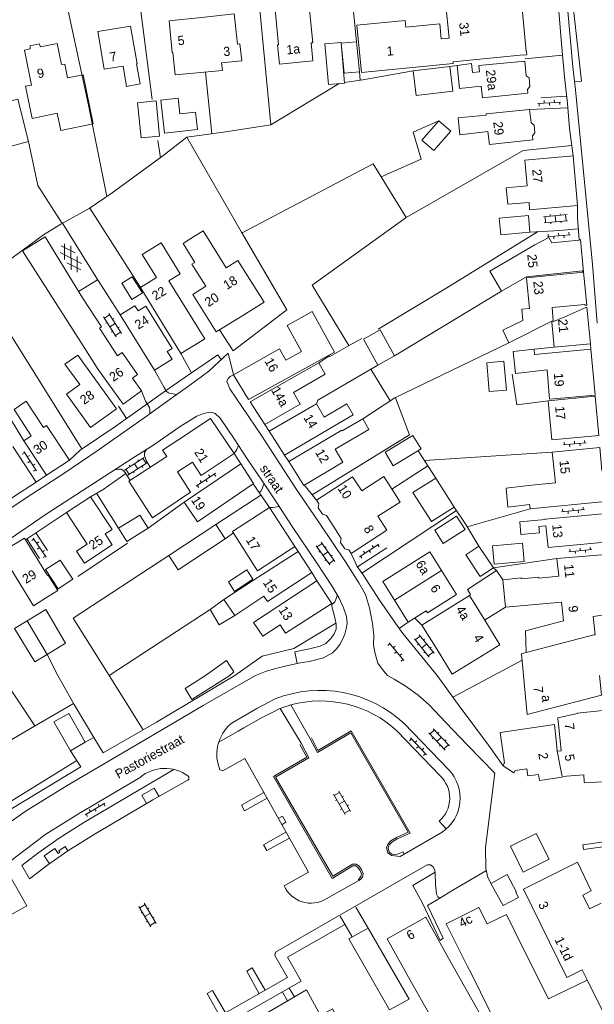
# Model space of a CAD drawing. Header units: metres. Extents: x 195864 to 198202, y 543264 to 544906.
# Tile 8 of 79: x 196247 to 196359, y 543436 to 543628. Entities that reach past the tile are written whole.
import ezdxf

# ---------------------------------------------------------------- set-up
doc = ezdxf.new("R2010")
doc.units = ezdxf.units.M
doc.header["$MEASUREMENT"] = 0
for name, color, linetype, lineweight in [('Level 11', 7, 'Continuous', 0), ('Level 12', 7, 'Continuous', 0), ('Level 28', 7, 'Continuous', 0), ('Level 29', 7, 'Continuous', 0), ('Level 32', 7, 'Continuous', 0), ('Level 34', 7, 'Continuous', 0), ('Level 41', 7, 'Continuous', 0)]:
    doc.layers.add(name, color=color, linetype=linetype, lineweight=lineweight)
doc.styles.add('Style-CHAR_FAST_FONT', font='CHAR_FAST_FONT.shx')

# ---------------------------------------------------------------- blocks, each defined once
blk = doc.blocks.new('OVTP6')
at = {"layer": 'Level 41', "color": 7, "linetype": 'Continuous', "lineweight": 0}
for p, q in [((0, 0), (4.5, 0)), ((0.25, 0), (0.25, 0.5)), ((1.25, 0), (1.25, -0.5)), ((2.25, 0), (2.25, 0.5)), ((4.25, 0), (4.25, 0.5)), ((3.25, 0), (3.25, -0.5))]:
    blk.add_line(p, q, dxfattribs=at)
blk = doc.blocks.new('OV2')
at = {"layer": 'Level 41', "color": 7, "linetype": 'Continuous', "lineweight": 0}
for p, q in [((0.3, -2.31), (0.3, 2.29)), ((0.3, 1.99), (1.5, 1.99)), ((1.5, -2.31), (1.5, 2.29)), ((0, 0.99), (0.3, 0.99)), ((1.8, 0.99), (1.5, 0.99)), ((0, -1.01), (0.3, -1.01)), ((0.3, -0.01), (1.5, -0.01)), ((1.8, -1.01), (1.5, -1.01)), ((0.3, -2.01), (1.5, -2.01))]:
    blk.add_line(p, q, dxfattribs=at)
blk = doc.blocks.new('GVTP6')
at = {"layer": 'Level 41', "color": 7, "linetype": 'Continuous', "lineweight": 0}
for p, q in [((0, -0.4), (2.6, 1.2)), ((0, 0.4), (2.6, -1.2)), ((1, -1.2), (5, 1.2)), ((1, 1.2), (5, -1.2)), ((3.4, 1.2), (6, -0.4)), ((3.4, -1.2), (6, 0.4))]:
    blk.add_line(p, q, dxfattribs=at)

msp = doc.modelspace()

# ---------------------------------------------------------------- linework, layer by layer
at = {"layer": 'Level 11', "color": 7, "linetype": 'Continuous', "lineweight": 13}
for p, q in [((196312.62, 543626.8), (196313.53, 543617.54)), ((196276.64, 543621.48), (196276.76, 543621.49)), ((196313.53, 543617.54), (196331.41, 543619.31)), ((196331.41, 543619.31), (196331.38, 543619.64)), ((196356.8, 543578.65), (196357.42, 543572.21)), ((196299.02, 543568.24), (196301.84, 543563.15)), ((196299.33, 543541.71), (196302.25, 543537.06)), ((196319.95, 543514.66), (196329.12, 543520.45)), ((196345.65, 543504.44), (196344.71, 543504.23)), ((196344.71, 543504.23), (196345.1, 543500)), ((196330.02, 543451.57), (196336.39, 543454.73)), ((196336.39, 543454.73), (196338.04, 543451.55)), ((196326.04, 543452.86), (196318.51, 543448.66)), ((196326.04, 543452.86), (196330.48, 543444.85)), ((196330.02, 543451.57), (196334.15, 543443.34)), ((196318.51, 543448.66), (196322.99, 543440.6)), ((196345.05, 543446.76), (196349.95, 543436.92)), ((196334.15, 543443.34), (196334.94, 543441.78)), ((196349.95, 543436.92), (196357.54, 543440.6))]:
    msp.add_line(p, q, dxfattribs=at)
at = {"layer": 'Level 11', "color": 7, "linetype": 'Continuous', "lineweight": 13, "flags": 128}
for points in [[(196345.75, 543621.01), (196345.69, 543621.69), (196345.59, 543621.68), (196344.63, 543632.18), (196344.73, 543632.19), (196344.66, 543632.86), (196343.97, 543632.79), (196343.98, 543632.69), (196329.91, 543631.28), (196330.6, 543624.26)], [(196290.18, 543619.81), (196289.82, 543623.13), (196289.34, 543623.07), (196288.7, 543628.98), (196282.36, 543628.29), (196276.03, 543627.61), (196276.64, 543621.48)], [(196304.02, 543623.35), (196303.32, 543630.41), (196296.69, 543629.77), (196297.36, 543622.95), (196297.14, 543622.93), (196297.51, 543619.17), (196304.01, 543619.81), (196303.69, 543623.32), (196304.02, 543623.35)], [(196330.6, 543624.26), (196329.07, 543624.11), (196328.78, 543627.08), (196322.14, 543626.43), (196322.02, 543627.73), (196312.62, 543626.8)], [(196270.38, 543615.36), (196269.69, 543619.25), (196269.8, 543619.27), (196268.5, 543626.63), (196262.11, 543625.53), (196263.35, 543618.19), (196267.08, 543618.8), (196267.72, 543614.86), (196270.38, 543615.36)], [(196247.82, 543621.94), (196248.91, 543622.16), (196248.96, 543622.78), (196250.72, 543623.14), (196250.98, 543622.58), (196254.21, 543623.23), (196255.02, 543619.1), (196255.67, 543619.22)], [(196313.14, 543617.69), (196312.53, 543623.56), (196309.58, 543623.29), (196310.16, 543617.44), (196313.14, 543617.69)], [(196247.82, 543621.94), (196249.22, 543615.12), (196248.05, 543614.88), (196249.34, 543608.62), (196254.23, 543609.62), (196254.93, 543606.23), (196261.25, 543607.53), (196259.27, 543617.12), (196256.23, 543616.5), (196255.67, 543619.22)], [(196276.76, 543621.49), (196277.17, 543617.1), (196286.4, 543617.98)], [(196286.4, 543617.98), (196286.26, 543619.44), (196290.18, 543619.81)], [(196331.38, 543619.64), (196345.07, 543621.04), (196345.08, 543620.94), (196345.75, 543621.01)], [(196346.36, 543614.82), (196346.2, 543616.5), (196345.62, 543616.93), (196345.34, 543619.78), (196336.4, 543618.92), (196336.52, 543617.67), (196335.14, 543617.54), (196334.97, 543619.29), (196332.18, 543618.94), (196332.63, 543614.45), (196336.84, 543614.92), (196337.09, 543612.62), (196345.97, 543613.52), (196345.9, 543614.23), (196346.36, 543614.82)], [(196331.35, 543613.93), (196330.75, 543618.76), (196323.62, 543617.88), (196324.21, 543613.06), (196331.35, 543613.93)], [(196243.2, 543611.54), (196246.54, 543612.39), (196248.64, 543604.08), (196245.21, 543603.22), (196243.77, 543608.96)], [(196281.56, 543606.46), (196281.19, 543609.84), (196278.11, 543609.5), (196277.77, 543612.58), (196274.38, 543612.19), (196275.1, 543605.73), (196281.56, 543606.46)], [(196347.31, 543605.77), (196347.15, 543607.32), (196346.57, 543607.76), (196346.3, 543610.35), (196337.81, 543609.48), (196337.84, 543609.26), (196332.37, 543608.71), (196332.71, 543605.42), (196338.16, 543606.04), (196338.45, 543603.5), (196346.91, 543604.46), (196346.83, 543605.22), (196347.31, 543605.77)], [(196355.64, 543591.62), (196354.76, 543601.31), (196345.38, 543600.49), (196345.81, 543595.45), (196341.74, 543595.1), (196342.07, 543591.86), (196346.18, 543592.23), (196346.3, 543590.79), (196355.64, 543591.62)], [(196346.36, 543586.41), (196346.08, 543589.68), (196340.33, 543589.18), (196340.65, 543585.92), (196346.36, 543586.41)], [(196294.56, 543572.77), (196289.89, 543569.88), (196285.19, 543566.97), (196280.66, 543574.29), (196283.18, 543575.91), (196280.45, 543580.16), (196281.02, 543580.51), (196278.73, 543584.23), (196280.26, 543585.17), (196282.68, 543586.66), (196287.14, 543579.47), (196289.41, 543580.88), (196294.56, 543572.77)], [(196259.29, 543564.25), (196247.42, 543582.79), (196251.87, 543585.55), (196259.12, 543573.61), (196262.83, 543567.94), (196262.46, 543567.69), (196265.96, 543562.33)], [(196356.8, 543578.65), (196356.22, 543584.99), (196355.92, 543584.96), (196355.92, 543584.9), (196350.59, 543584.38), (196350.01, 543585.39), (196347.3, 543583.99), (196338.53, 543578.82), (196340.84, 543574.9), (196345.66, 543577.75), (196356.57, 543578.89), (196356.59, 543578.66), (196356.8, 543578.65)], [(196283, 543565.61), (196278.33, 543562.75), (196270.43, 543575.65), (196273.54, 543577.56), (196270.76, 543582.05), (196274.49, 543584.32), (196278.18, 543578.33), (196275.97, 543576.96), (196283, 543565.61)], [(196270.81, 543574.58), (196268.84, 543577.74), (196266.79, 543576.47), (196268.75, 543573.3), (196270.81, 543574.58)], [(196357.42, 543572.21), (196357.08, 543572.18), (196357.07, 543572.3), (196350.66, 543571.76), (196350.87, 543569.21), (196342.21, 543564.88), (196341.09, 543567.35), (196344.99, 543569.18), (196344.8, 543571.39), (196346.27, 543571.53), (196345.68, 543577.52), (196356.8, 543578.65)], [(196266.5, 543570.33), (196269.33, 543572.09), (196269.97, 543571.06), (196271.51, 543572.02)], [(196266.5, 543570.33), (196273.19, 543559.54), (196276.62, 543561.67), (196275.67, 543563.16), (196276.62, 543563.77), (196271.51, 543572.02)], [(196358.13, 543564.63), (196357.45, 543571.78), (196357.24, 543571.76), (196353.15, 543569.89), (196350.62, 543568.87), (196351.06, 543563.98), (196358.13, 543564.63)], [(196299.02, 543568.24), (196303.89, 543570.95), (196308.27, 543563.05)], [(196319.97, 543562.31), (196317.15, 543567.4), (196313.9, 543565.55), (196316.68, 543560.49), (196319.97, 543562.31)], [(196259.29, 543564.25), (196262.17, 543559.64), (196267.09, 543552.87), (196270.67, 543555.5), (196268.87, 543557.97), (196269.85, 543558.68), (196266.84, 543562.95), (196265.96, 543562.33)], [(196301.84, 543563.15), (196298.75, 543561.46), (196297.54, 543563.66), (196288.54, 543558.64), (196291.5, 543553.82), (196308.27, 543563.05)], [(196359.07, 543554.67), (196358.21, 543563.64), (196347.27, 543562.59), (196347.19, 543563.6), (196343.11, 543563.17), (196343.52, 543558.9), (196349.7, 543559.61), (196350.15, 543553.85), (196359.07, 543554.67)], [(196265.74, 543551.98), (196260.7, 543548.35), (196256.03, 543554.86), (196258.59, 543556.71), (196255.71, 543560.68), (196258.22, 543562.43), (196265.74, 543551.98)], [(196306.42, 543558.71), (196305.18, 543560.96), (196291.83, 543553.32), (196294.67, 543548.95), (196301.59, 543552.9), (196300.29, 543555.14), (196306.42, 543558.71)], [(196359.78, 543546.79), (196359.07, 543554.43), (196349.89, 543553.56), (196350.61, 543545.91), (196359.78, 543546.79)], [(196256.58, 543541.97), (196252.14, 543539.04), (196247.69, 543545.77), (196249.16, 543546.74), (196245.79, 543551.84), (196248.18, 543553.46), (196251.54, 543548.32), (196252.12, 543548.7), (196256.58, 543541.97)], [(196311.93, 543550.83), (196310.68, 543552.96), (196306.27, 543550.37), (196304.74, 543552.98), (196295.53, 543547.62), (196298.52, 543542.96), (196311.93, 543550.83)], [(196277.7, 543545.9), (196284.07, 543550.09), (196288.71, 543543.29)], [(196299.33, 543541.71), (196309.71, 543547.82), (196309.78, 543547.7), (196313.75, 543550.04), (196314.96, 543547.96), (196308.41, 543544.12), (196309.89, 543541.59), (196302.25, 543537.06)], [(196245.59, 543544.63), (196250.12, 543537.71), (196245.91, 543534.94), (196241.83, 543532.24), (196237.61, 543529.46), (196237.57, 543529.51), (196233.04, 543536.32), (196234.8, 543537.49), (196229.74, 543545.11), (196232.82, 543547.14)], [(196325.14, 543544.16), (196323.54, 543546.81), (196318.12, 543543.54), (196319.72, 543540.89), (196325.14, 543544.16)], [(196277.66, 543545.95), (196277.7, 543545.9), (196274.74, 543543.93), (196275.55, 543542.69), (196268.17, 543537.88), (196272.78, 543530.75), (196280.2, 543535.74), (196277.68, 543539.7), (196280.61, 543541.56), (196282.24, 543539.01), (196288.71, 543543.29)], [(196361.01, 543533.9), (196360.58, 543538.22), (196360.66, 543538.22), (196360.48, 543539.93), (196360.4, 543539.92), (196359.95, 543544.42), (196350.66, 543543.55), (196350.72, 543542.97), (196351.31, 543537.52), (196346.06, 543537.01), (196341.7, 543536.49), (196342.04, 543532.83), (196346.26, 543533.34), (196346.37, 543532.47), (196361.01, 543533.9)], [(196292.5, 543537.42), (196290, 543541.27), (196278.98, 543533.81), (196281.57, 543529.95), (196292.38, 543537.34), (196292.5, 543537.42)], [(196321.08, 543533.76), (196319.62, 543536.03), (196319.47, 543536.26), (196317.86, 543538.77), (196313.57, 543535.99), (196311.8, 543538.71), (196304.77, 543534.17), (196305.22, 543533.47), (196305.09, 543532.69), (196305.91, 543531.42), (196306.7, 543531.19), (196308.11, 543529), (196309.59, 543526.71), (196309.43, 543525.92), (196310.25, 543524.66), (196311.03, 543524.49), (196311.48, 543523.79), (196318.43, 543528.33), (196316.73, 543531.08), (196321.08, 543533.76)], [(196264.94, 543525.45), (196263.57, 543527.59), (196264.9, 543528.44), (196260.73, 543534.85), (196256, 543531.74), (196260.03, 543525.58), (196257.99, 543524.25), (196259.53, 543521.89), (196264.94, 543525.45)], [(196300.5, 543525.15), (196295.57, 543532.71), (196288.39, 543528.06), (196293.24, 543520.4), (196300.5, 543525.15)], [(196333.72, 543528.42), (196332.07, 543531.02), (196327.79, 543528.29), (196329.43, 543525.69), (196333.72, 543528.42)], [(196361.74, 543526.05), (196361.21, 543531.58), (196349.35, 543530.45), (196349.35, 543530.41), (196344.36, 543529.94), (196344.61, 543527.49), (196348.2, 543527.83), (196348.09, 543529.01), (196349.47, 543529.14), (196349.88, 543524.92), (196361.74, 543526.05)], [(196286.95, 543526.66), (196285.12, 543529.42), (196275.94, 543523.35), (196277.77, 543520.59), (196286.95, 543526.66)], [(196251.41, 543514.74), (196249.57, 543513.59), (196243.19, 543523.99), (196247.85, 543526.79), (196252.34, 543519.49)], [(196303.81, 543520.06), (196301.15, 543524.16), (196292.49, 543518.56), (196286.66, 543514.79), (196288.83, 543511.65), (196294.5, 543515.43), (196295.2, 543514.38), (196303.81, 543520.06)], [(196329.12, 543520.45), (196326.86, 543524.08), (196317.69, 543518.29), (196319.95, 543514.66)], [(196345.65, 543504.44), (196358.83, 543507.89), (196359.09, 543507.91), (196358.69, 543511.49), (196363.09, 543512.11), (196362, 543523.66), (196351.61, 543522.79), (196351.97, 543519.33), (196348.12, 543518.93), (196348.09, 543519.16), (196344.64, 543518.8), (196344.62, 543519.01), (196341.04, 543518.64), (196341.57, 543513.28), (196352.51, 543514.29), (196352.92, 543510.66), (196345.46, 543508.69), (196345.65, 543504.44)], [(196251.41, 543514.74), (196254.35, 543516.55), (196252.46, 543519.56), (196252.34, 543519.49)], [(196292.34, 543518.79), (196291.14, 543520.6), (196287.61, 543518.27), (196288.78, 543516.37), (196292.34, 543518.79)], [(196319.95, 543514.66), (196322.62, 543510.37), (196326.14, 543512.58), (196326.38, 543512.19), (196332.06, 543515.75), (196329.12, 543520.45)], [(196307.71, 543514.01), (196304.84, 543518.43), (196292.49, 543510.33), (196294.29, 543507.62), (196297.66, 543509.87), (196298.71, 543508.24), (196307.71, 543514.01)], [(196340.49, 543505.98), (196337.54, 543510.77), (196334.59, 543515.56), (196325.27, 543509.82), (196328.24, 543505.02), (196331.18, 543500.26), (196340.49, 543505.98)], [(196286.66, 543514.79), (196284.05, 543512.88), (196285.8, 543509.88), (196288.83, 543511.65)], [(196255.85, 543506.28), (196252.26, 543504.09), (196248.36, 543510.64), (196251.98, 543512.82), (196255.85, 543506.28)], [(196345.1, 543500), (196345.79, 543492.35), (196360.02, 543496.1), (196360.28, 543496.13), (196359.89, 543500)], [(196259.66, 543486.95), (196256.79, 543485.32), (196253.58, 543490.97), (196256.46, 543492.6), (196259.66, 543486.95)], [(196351.69, 543485.22), (196352.62, 543480.31), (196356.86, 543480.59), (196356.95, 543479.23), (196356.96, 543479.03), (196365.2, 543479.48), (196365.19, 543479.73), (196365.86, 543480.51), (196366.11, 543480.53), (196364.85, 543493.6), (196355.61, 543492.65), (196355.62, 543492.55), (196351.77, 543491.73), (196351.79, 543491.53), (196351.89, 543490.57), (196352.43, 543485.31), (196351.69, 543485.22)], [(196351.69, 543485.22), (196351.45, 543487.38), (196351.11, 543490.43), (196340.56, 543488.86), (196341.4, 543482.94), (196341.34, 543482.86)], [(196343.19, 543481.01), (196341.14, 543482.38), (196341.34, 543482.86)], [(196343.19, 543481.01), (196343.5, 543481.45), (196345.75, 543481.78), (196345.95, 543480.39), (196348.03, 543480.7), (196348.21, 543479.52), (196352.64, 543480.18)], [(196360.22, 543455.57), (196357.95, 543454.47), (196356.66, 543457.16), (196358.31, 543457.96), (196355.6, 543463.56), (196345.07, 543458.3), (196353.55, 543441.08), (196356.56, 543442.58), (196357.45, 543440.78), (196363.37, 543428.82), (196345.65, 543420.11), (196334.94, 543441.78)], [(196344.15, 543456.72), (196343.63, 543457.69), (196343.72, 543457.74), (196341.89, 543461.15), (196338.73, 543459.45), (196341.11, 543455.1), (196344.15, 543456.72)], [(196338.04, 543451.55), (196341.77, 543453.35), (196345.05, 543446.76)], [(196322.8, 543436.88), (196318.99, 543434.77), (196311.03, 543448.65), (196314.8, 543450.73), (196322.8, 543436.88)], [(196345.3, 543419.91), (196337.29, 543432.8), (196330.48, 543444.85)], [(196322.99, 543440.6), (196329.94, 543428.26), (196337.62, 543416.02), (196345.3, 543419.91)], [(196288.25, 543423.62), (196294.87, 543427.49), (196292.01, 543432.38), (196302.8, 543438.69), (196305.55, 543433.7), (196307.9, 543434.98), (196313.46, 543424.8), (196322.37, 543408.15), (196303.41, 543398.4), (196303.03, 543399.06), (196302.37, 543398.69)]]:
    msp.add_lwpolyline(points, dxfattribs=at)
at = {"layer": 'Level 12', "color": 7, "linetype": 'Continuous', "lineweight": 13, "flags": 128}
for points in [[(196310.23, 543615.49), (196309.55, 543623.44), (196306.4, 543623.17), (196307.08, 543615.22), (196310.23, 543615.49)], [(196274.18, 543605.17), (196273.49, 543612.02), (196269.88, 543611.66), (196270.57, 543604.81), (196274.18, 543605.17)], [(196330.91, 543606.11), (196328.58, 543608.14), (196325.3, 543604.38), (196327.63, 543602.35), (196330.91, 543606.11)], [(196341.77, 543555.63), (196341.27, 543561.25), (196337.93, 543560.95), (196338.43, 543555.33), (196341.77, 543555.63)], [(196331.61, 543532.82), (196327.98, 543538.47), (196323.56, 543535.64), (196327.19, 543529.98), (196331.61, 543532.82)], [(196271.92, 543528.71), (196270.32, 543531.27), (196266.18, 543528.68), (196267.79, 543526.12), (196271.92, 543528.71)], [(196339.23, 543520.95), (196336.67, 543519.26), (196333.85, 543523.53), (196336.41, 543525.22), (196339.23, 543520.95)], [(196345.22, 543522.23), (196344.9, 543525.78), (196339.05, 543525.26), (196339.37, 543521.71), (196345.22, 543522.23)], [(196257.23, 543518.74), (196254.79, 543522.5), (196251.95, 543520.66), (196254.39, 543516.89), (196257.23, 543518.74)], [(196252.26, 543504.09), (196249.83, 543502.67), (196245.87, 543509.17), (196248.36, 543510.64)], [(196283.14, 543500), (196287.2, 543502.89), (196288.66, 543500.71), (196287.84, 543500)], [(196283.14, 543500), (196279.12, 543497.45), (196280.46, 543495.33), (196287.84, 543500)]]:
    msp.add_lwpolyline(points, dxfattribs=at)
at = {"layer": 'Level 28', "color": 7, "linetype": 'Continuous', "lineweight": 0}
for p, q in [((196311.2, 543637.17), (196312.53, 543623.56)), ((196270.08, 543632.99), (196272.74, 543612.31)), ((196345.39, 543620.26), (196352.72, 543620.96)), ((196283.11, 543617.63), (196284.35, 543605.62)), ((196313.14, 543617.69), (196313.29, 543616.09)), ((196330.75, 543618.76), (196332.18, 543618.94)), ((196295.88, 543607.38), (196309.17, 543615.4)), ((196273.81, 543604.32), (196274.32, 543600.95)), ((196260.58, 543591.14), (196270.43, 543575.65)), ((196238.73, 543576.59), (196259.01, 543544.15)), ((196319.97, 543562.31), (196340.84, 543574.9)), ((196231.87, 543571.73), (196247.69, 543545.77)), ((196347.19, 543563.6), (196351.06, 543563.98)), ((196278.33, 543562.75), (196280.36, 543559)), ((196315.31, 543559.69), (196319.14, 543553.53)), ((196266.15, 543552.47), (196267.69, 543550.07)), ((196324.54, 543543.8), (196327.98, 543538.47)), ((196325.78, 543541.89), (196350.66, 543543.55)), ((196319.45, 543536.29), (196326.43, 543540.87)), ((196261.88, 543535.51), (196266.18, 543528.68)), ((196285.12, 543529.42), (196293.9, 543535.13)), ((196271.92, 543528.71), (196278.98, 543533.81)), ((196313.6, 543519.95), (196332.06, 543532.13)), ((196334.12, 543528.97), (196346.37, 543532.47)), ((196286.95, 543526.66), (196288.57, 543527.78)), ((196258.2, 543519.29), (196267.89, 543525.78)), ((196339.82, 543520.43), (196341.04, 543518.64)), ((196264.31, 543500), (196284.05, 543512.88)), ((196337.53, 543510.79), (196341.57, 543513.28)), ((196252.26, 543504.09), (196254.34, 543500)), ((196339.28, 543500), (196344.82, 543502.98)), ((196243.33, 543500), (196249.82, 543490.15)), ((196264.31, 543500), (196270.97, 543489.38)), ((196331.33, 543495.77), (196339.28, 543500))]:
    msp.add_line(p, q, dxfattribs=at)
at = {"layer": 'Level 28', "color": 7, "linetype": 'Continuous', "lineweight": 0, "flags": 128}
for points in [[(196232.82, 543547.14), (196221.08, 543564.42), (196225.77, 543567.47), (196231.02, 543570.99), (196231.83, 543571.7), (196240.33, 543577.73), (196251.56, 543585.94), (196254.91, 543587.99), (196260.47, 543591.07), (196264.95, 543594.11), (196274.8, 543601.3), (196279.48, 543604.97), (196286.64, 543605.92), (196295.88, 543607.38), (196293.2, 543635.3)], [(196256.16, 543630.5), (196260.3, 543611.21), (196263.85, 543593.37)], [(196310.22, 543615.63), (196313.76, 543616.16), (196323.62, 543617.88)], [(196317.34, 543597.23), (196325.18, 543600.65), (196323.62, 543605.92), (196328.58, 543608.14)], [(196248.64, 543604.08), (196250.44, 543595.55), (196255.16, 543588.13)], [(196279.48, 543604.97), (196290.15, 543586.45), (196298.99, 543571.26), (196288.53, 543563.26), (196285.86, 543567.39)], [(196322.23, 543589.26), (196345.04, 543602.33), (196354.5, 543603.35)], [(196290.23, 543586.32), (196315.81, 543599.73), (196322.23, 543589.26), (196303.9, 543576.12), (196311.07, 543564.33)], [(196316.8, 543567.52), (196330.17, 543575.6), (196347.84, 543586.5)], [(196305.18, 543560.96), (196307.21, 543562.33), (196307.34, 543562.18), (196310.98, 543564.28), (196313.58, 543565.69)], [(196313.75, 543550.04), (196320.01, 543554.1), (196342.21, 543564.88)], [(196304.74, 543552.98), (196305.03, 543553.69), (196316.68, 543560.49)], [(196342.88, 543558.72), (196343.8, 543552.74), (196349.89, 543553.56)], [(196303.9, 543535.24), (196322.85, 543546.9), (196320.12, 543554.15)], [(196331.61, 543532.82), (196333.85, 543529.42), (196336.41, 543525.22)], [(196275.94, 543523.35), (196257.34, 543511.17), (196264.31, 543500)], [(196351.61, 543522.79), (196339.23, 543520.95), (196339.82, 543520.43), (196334.17, 543516.74), (196334.8, 543515.77), (196334.59, 543515.56)], [(196254.34, 543500), (196257.51, 543494.34), (196261.34, 543487.9)], [(196224.18, 543475.19), (196231.5, 543479.51), (196240.08, 543484.43), (196249.79, 543490.13), (196257.39, 543494.55)], [(196258.03, 543483.42), (196238.02, 543471.04), (196238.59, 543470.01)], [(196325.41, 543455.6), (196328.87, 543448.33), (196329.47, 543448.79), (196326.4, 543455.16), (196328.77, 543456.53)]]:
    msp.add_lwpolyline(points, dxfattribs=at)
at = {"layer": 'Level 29', "color": 7, "linetype": 'Continuous', "lineweight": 0}
for p, q in [((196348.46, 543612.6), (196353.51, 543612.92)), ((196346.3, 543610.35), (196353.72, 543610.7)), ((196258.36, 543574.86), (196262.08, 543577.12)), ((196358.13, 543564.63), (196358.21, 543563.64)), ((196294.67, 543548.95), (196295.53, 543547.62)), ((196298.52, 543542.96), (196299.33, 543541.71)), ((196250.12, 543537.71), (196252.14, 543539.04)), ((196302.37, 543537.13), (196304.77, 543534.17)), ((196248.06, 543526.45), (196256, 543531.74)), ((196250.07, 543527.78), (196252.33, 543524.36)), ((196248.31, 543526.61), (196250.77, 543522.81)), ((196300.5, 543525.15), (196301.15, 543524.16)), ((196312.72, 543521.15), (196318.43, 543524.87)), ((196303.81, 543520.06), (196304.84, 543518.43)), ((196320.89, 543509.16), (196322.62, 543510.37)), ((196323.92, 543511.19), (196325.27, 543509.82)), ((196297.67, 543493.55), (196297.61, 543493.53)), ((196297.67, 543493.55), (196301.73, 543486.76)), ((196299.73, 543494.23), (196303.46, 543487.79)), ((196321.85, 543490.59), (196330.54, 543481.57)), ((196285.61, 543486.9), (196289.49, 543489.13)), ((196320.48, 543489.13), (196328.86, 543480.42)), ((196328.67, 543471.59), (196330.03, 543470.08)), ((196321.08, 543464.69), (196329.27, 543469.45)), ((196326.95, 543463.04), (196326.3, 543463.09)), ((196306.62, 543456.41), (196312.98, 543460.01)), ((196312.91, 543460.23), (196312.98, 543460.01)), ((196312.98, 543460.01), (196313.33, 543460.23)), ((196312.44, 543454.79), (196314.8, 543450.73)), ((196309.34, 543453.05), (196311.72, 543449.03)), ((196299.4, 543438.98), (196300.43, 543437.3)), ((196298.13, 543438.26), (196299.07, 543436.51))]:
    msp.add_line(p, q, dxfattribs=at)
at = {"layer": 'Level 29', "color": 7, "linetype": 'Continuous', "lineweight": 0, "flags": 128}
for points in [[(196343.41, 543748.4), (196345.09, 543730.77), (196346.3, 543716.94), (196347.91, 543698.97), (196349.14, 543686.34), (196349.91, 543677.06), (196350.1, 543674.51), (196350.58, 543669.76), (196351.26, 543662.3), (196351.6, 543659.25), (196351.69, 543656.42), (196352.2, 543652.12), (196353.03, 543645.72), (196353.97, 543637.66), (196354.87, 543629.88), (196356.42, 543615.89), (196355.07, 543615.72)], [(196354.76, 543601.31), (196354.07, 543606.65), (196353.65, 543611.52), (196353.12, 543616.72), (196352.51, 543623.16), (196351.66, 543633.58)], [(196353.65, 543630.23), (196354.73, 543618.7), (196355.24, 543614.2), (196356.57, 543600.21), (196358.58, 543580.12), (196359.46, 543568.69)], [(196355.92, 543584.96), (196355.6, 543589.18), (196355.64, 543591.62)], [(196255.23, 543588.17), (196261.71, 543577.69), (196266.5, 543570.33)], [(196346.36, 543586.41), (196352.15, 543586.76), (196355.76, 543587.11)], [(196256.58, 543541.97), (196258.7, 543543.94), (196265.66, 543548.62), (196270.81, 543552.29), (196275.29, 543555.46), (196279.13, 543558.16), (196285.54, 543562.53), (196286.19, 543561.58)], [(196262.16, 543543.91), (196271.38, 543550.37), (196275.8, 543553.53), (196280.06, 543556.62), (196283.74, 543559.3), (196287.53, 543562.84), (196288.54, 543558.64), (196287.89, 543558.29), (196287.52, 543557.89), (196287.29, 543557.34), (196287.86, 543555.86), (196294.03, 543546.81), (196300.75, 543536.46), (196305.35, 543529.71), (196310.43, 543522.17), (196313.02, 543518.03), (196314.31, 543515.8), (196315.08, 543513.17), (196315.69, 543510.12), (196315.93, 543507.84), (196315.88, 543505.99), (196316.1, 543504.54), (196316.42, 543503.29), (196316.71, 543502.36), (196317.78, 543500.91), (196318.59, 543500)], [(196273.19, 543559.54), (196275.08, 543556.13), (196275.52, 543555.36), (196275.89, 543555.11), (196276.27, 543554.97), (196276.8, 543554.88), (196277.48, 543554.75)], [(196270.67, 543555.5), (196271.42, 543553.45), (196272.21, 543552.23), (196272.27, 543551.76), (196272.28, 543551.01)], [(196244.86, 543526.52), (196252.08, 543531.42), (196260.21, 543536.69), (196269.03, 543542.43), (196272.84, 543544.84), (196278.2, 543548.52), (196281.41, 543550.54), (196282.37, 543550.96), (196283.29, 543551.2), (196284.22, 543551.33), (196285.02, 543551.07), (196285.99, 543550.17), (196288.7, 543546.11), (196291.26, 543542.2), (196294.15, 543537.91), (196297.14, 543533.45), (196300, 543529.06), (196304.73, 543522.04), (196307.86, 543517.25), (196309.2, 543515.09), (196310.02, 543513.19), (196310.57, 543511.51), (196310.74, 543510.11), (196310.53, 543509.06), (196310.26, 543508.04), (196309.88, 543507.14), (196309.3, 543506.04), (196308.62, 543505.19), (196307.87, 543504.37), (196306.11, 543503.4), (196303.31, 543502.71), (196301.26, 543502.37), (196298.63, 543501.83), (196296.55, 543501.29), (196294.8, 543500.74), (196292.88, 543500)], [(196289.55, 543544.82), (196289.24, 543544.05), (196289.02, 543543.72), (196288.82, 543543.44), (196288.67, 543543.31), (196288.71, 543543.29), (196290, 543541.27)], [(196236.66, 543526.95), (196248.37, 543534.76), (196255.29, 543539.26), (196262.16, 543543.91)], [(196271.61, 543544.07), (196271.23, 543543.49), (196271.24, 543542.86), (196271.56, 543541.92), (196272.36, 543540.61)], [(196260.73, 543534.85), (196263.14, 543536.22), (196267.61, 543539.34)], [(196265.45, 543540.1), (196266.23, 543540.24), (196266.65, 543540.22), (196267.03, 543540.03), (196267.46, 543539.59), (196268.4, 543538.03)], [(196292.38, 543537.34), (196295.57, 543532.71), (196295.83, 543532.71), (196296.2, 543532.76), (196296.68, 543532.79), (196297.48, 543532.93)], [(196293.56, 543535.63), (196293.91, 543535.91), (196294.17, 543536.38), (196294.5, 543537.38)], [(196311.48, 543523.79), (196312.68, 543521.21), (196313.85, 543519.6), (196317.02, 543514.64), (196320.12, 543510.21), (196321.6, 543508.2), (196328.3, 543500)], [(196308.84, 543515.68), (196308.52, 543514.77), (196308.33, 543514.37), (196307.86, 543513.86), (196307.71, 543514.01), (196307.71, 543513.46), (196307.87, 543512.99), (196308.27, 543511.54), (196308.59, 543509.97), (196308.6, 543508.99), (196308.19, 543508.11), (196307.63, 543507.26), (196306.54, 543506.21), (196305.45, 543505.72), (196303.38, 543505.17), (196300.54, 543504.6), (196300.95, 543502.31)], [(196288.85, 543500), (196294.19, 543503.76), (196300.34, 543505.27), (196308.54, 543510.2)], [(196206.39, 543500), (196218.89, 543478.13), (196223.83, 543469.55), (196225.88, 543466.04), (196227.35, 543464.21), (196228.98, 543463.3), (196230.52, 543462.33), (196231.62, 543461.79), (196233.22, 543462.08), (196234.96, 543462.69), (196236.13, 543463.45), (196238.44, 543465.66), (196241.17, 543468.23), (196244.62, 543471.09), (196248.15, 543473.6), (196256.18, 543478.54), (196272.18, 543487.93), (196282.69, 543494.12), (196292.88, 543500)], [(196259.66, 543486.95), (196261.34, 543487.9), (196263.15, 543484.89), (196273.59, 543490.88), (196288.85, 543500)], [(196318.59, 543500), (196319.9, 543499.26), (196322.05, 543497.95), (196324.58, 543496.16), (196326.74, 543494.27), (196329.96, 543490.83), (196334.21, 543486.4)], [(196328.3, 543500), (196332.34, 543494.35), (196338.3, 543486.41), (196341.14, 543482.38)], [(196288.43, 543490.83), (196293.13, 543493.57), (196296.67, 543495.41)], [(196297.61, 543493.53), (196296.24, 543492.85), (196294.17, 543491.82), (196292.56, 543490.89), (196290.6, 543489.76), (196289.49, 543489.13)], [(196303.46, 543487.79), (196304.93, 543484.97), (196311.43, 543488.78), (196322.62, 543469.4), (196320.32, 543468.39), (196319.24, 543467.74), (196318.63, 543467.12), (196318.37, 543466.38), (196318.68, 543465.38), (196319.36, 543464.88), (196321.08, 543464.69)], [(196321.85, 543465.14), (196321.66, 543465.61), (196320.37, 543465.07), (196319.47, 543465.17), (196318.93, 543465.56), (196318.69, 543466.37), (196318.89, 543466.96), (196319.43, 543467.5), (196320.46, 543468.12), (196323.04, 543469.26), (196311.54, 543489.19), (196305.03, 543485.38), (196303.8, 543487.83)], [(196313.33, 543460.23), (196313.7, 543460.66), (196313.85, 543461.36), (196313.49, 543462.14), (196312.97, 543462.85), (196312.51, 543463.17), (196311.75, 543463.17), (196307.94, 543460.83), (196296.75, 543480.17), (196303.25, 543483.94), (196301.73, 543486.76)], [(196256.79, 543485.32), (196258.83, 543482.19), (196240.14, 543470.93), (196229.03, 543464.38), (196227.9, 543466.35), (196228.79, 543467)], [(196312.76, 543462.63), (196312.41, 543462.87), (196311.83, 543462.87), (196307.83, 543460.41), (196296.34, 543480.28), (196302.85, 543484.06), (196301.53, 543486.55)], [(196334.21, 543486.4), (196339.5, 543480.93), (196337.7, 543466.41), (196337.77, 543462.37), (196338.16, 543460.62), (196338.73, 543459.51)], [(196286.48, 543481.41), (196290.78, 543483.81), (196303.19, 543461.64), (196298.43, 543458.97)], [(196276.93, 543481.63), (196259.41, 543471.3), (196254.57, 543468.25), (196250.44, 543465.32), (196247.33, 543462.9), (196248.78, 543460.35), (196250.4, 543461.58), (196252.37, 543463.08), (196256.31, 543465.8), (196261.63, 543469.09), (196272.84, 543475.76), (196279.54, 543479.52)], [(196285.56, 543482.68), (196285.91, 543481.6), (196286.46, 543481.48)], [(196238.51, 543457.81), (196245.85, 543464.37), (196252, 543469.02), (196258.35, 543473.01), (196270.39, 543480.11)], [(196274.05, 543476.46), (196273.08, 543478), (196270.73, 543476.62), (196271.62, 543475.04)], [(196294.48, 543477.18), (196290.11, 543474.7), (196290.73, 543473.61), (196295.12, 543476.06)], [(196297.29, 543472.11), (196298.12, 543472.57), (196298.8, 543471.35), (196298.02, 543470.83)], [(196298.8, 543469.43), (196294.45, 543466.93), (196295.06, 543465.83), (196299.49, 543468.24)], [(196350.08, 543464.14), (196347.58, 543469.16), (196342.59, 543466.69), (196345.04, 543461.65), (196350.08, 543464.14)], [(196370.19, 543439.88), (196366.21, 543468.34), (196356.67, 543466.95), (196356.79, 543466.03), (196364.82, 543467.18), (196366.8, 543453.15), (196367.28, 543453.23), (196368.26, 543446.21), (196368.75, 543446.27), (196369.66, 543439.81), (196370.19, 543439.88)], [(196256.29, 543465.8), (196255.74, 543466.61), (196254.52, 543465.78), (196254.7, 543465.52), (196254.41, 543465.28), (196253.72, 543466.22), (196251.64, 543464.81), (196252.69, 543463.27)], [(196269.38, 543424.18), (196299.09, 543441.08), (196296.63, 543445.39), (196296.78, 543446.03), (196326.3, 543463.09)], [(196312.91, 543460.23), (196313.42, 543460.8), (196313.54, 543461.32), (196313.23, 543461.98), (196312.76, 543462.63)], [(196337.86, 543461.96), (196331.31, 543458.1), (196328.77, 543456.53), (196328.39, 543456.85), (196328.17, 543457.34), (196327.96, 543459.2), (196327.85, 543461.42), (196327.79, 543462.1), (196327.51, 543462.64), (196326.95, 543463.04)], [(196236.73, 543449.18), (196237.39, 543448.95), (196248.27, 543455.06), (196244.98, 543460.91)], [(196327.88, 543461.63), (196323.51, 543459.04), (196325.41, 543455.6)], [(196266.73, 543428.53), (196270.24, 543422.38), (196301.75, 543440.35), (196299.12, 543445.04), (196310.3, 543451.42)], [(196293.59, 543437.9), (196291.15, 543442.35), (196292.2, 543442.97), (196294.72, 543438.59)], [(196285.89, 543433.56), (196283.42, 543437.95), (196284.45, 543438.56), (196287.03, 543434.18)]]:
    msp.add_lwpolyline(points, dxfattribs=at)
at = {"layer": 'Level 29', "color": 7, "linetype": 'Continuous', "lineweight": 0, "extrusion": (0, 0, -1)}
for centre, radius, start, end in [((-196305.44, 543473.04), 24.03, 68.5994, 133.0825), ((-196293.05, 543484.63), 7.74, 345.3897, 53.3617), ((-196275.22, 543474.3), 7.57, 50.2589, 126.2339), ((-196324.78, 543476.05), 7.98, 136.1661, 235.7919), ((-196279.4, 543480), 0.496, 125.9146, 253.9601)]:
    msp.add_arc(centre, radius, start, end, dxfattribs=at)
at = {"layer": 'Level 29', "color": 7, "linetype": 'Continuous', "lineweight": 0}
for centre, radius, start, end in [((196305.54, 543473.13), 21.89, 46.9564, 105.3847), ((196305.28, 543473.93), 21.05, 105.2722, 111.1981), ((196324.76, 543476.09), 5.96, 310.9388, 46.584), ((196303.66, 543461.31), 5.72, 204.1043, 301.155)]:
    msp.add_arc(centre, radius, start, end, dxfattribs=at)

# ---------------------------------------------------------------- block references
at = {"layer": 'Level 41', "color": 7, "linetype": 'Continuous', "lineweight": 0}
for name, p, xscale, yscale, zscale, rotation in [('OVTP6', (196352.38, 543611.81), 0.9999999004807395, 0.9999999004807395, 0.9999999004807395, 183.9494358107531), ('OV2', (196351.42, 543588.14), 0.9999980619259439, 0.9999980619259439, 0.9999980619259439, 95.26078383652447), ('OVTP6', (196349.74, 543585.49), 0.9999995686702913, 0.9999995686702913, 0.9999995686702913, 5.662541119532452), ('GVTP6', (196255.31, 543583.95), 0.9999995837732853, 0.9999995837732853, 0.9999995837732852, 301.7724864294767), ('OV2', (196265.76, 543568.76), 0.9999992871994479, 0.9999992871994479, 0.9999992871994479, 212.3230399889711), ('OVTP6', (196352.83, 543544.93), 1.000002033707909, 1.000002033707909, 1.000002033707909, 5.482651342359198), ('OVTP6', (196250.14, 543539.87), 0.9999998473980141, 0.9999998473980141, 0.9999998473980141, 123.1958265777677), ('OV2', (196269.09, 543541.53), 1.000002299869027, 1.000002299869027, 1.000002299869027, 302.7568356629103), ('OVTP6', (196285.04, 543539.41), 1.000002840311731, 1.000002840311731, 1.000002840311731, 214.0927685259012), ('OVTP6', (196352.53, 543531.91), 1.000000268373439, 1.000000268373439, 1.000000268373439, 5.583985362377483), ('OVTP6', (196252.04, 543523.05), 0.99999957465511, 0.99999957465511, 0.99999957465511, 123.838434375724), ('OV2', (196305.76, 543523.24), 0.9999991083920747, 0.9999991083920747, 0.9999991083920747, 35.24259553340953), ('OVTP6', (196316.9, 543525.6), 0.9999994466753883, 0.9999994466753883, 0.9999994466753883, 213.1040643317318), ('OVTP6', (196353.93, 543524.12), 1.000001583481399, 1.000001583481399, 1.000001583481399, 5.457191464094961), ('OV2', (196325.04, 543505.17), 0.9999997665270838, 0.9999997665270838, 0.9999997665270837, 39.19862389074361), ('OVTP6', (196321.8, 543502.9), 1.000000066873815, 1.000000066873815, 1.000000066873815, 130.09641774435), ('OV2', (196328, 543486.91), 1.000001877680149, 1.000001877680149, 1.000001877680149, 43.40883353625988), ('OVTP6', (196326.17, 543484.53), 0.9999978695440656, 0.9999978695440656, 0.9999978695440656, 133.4869609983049), ('OV2', (196308.92, 543474.72), 0.9999994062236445, 0.9999994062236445, 0.9999994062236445, 30.01819801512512), ('OVTP6', (196263.51, 543475.08), 0.9999990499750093, 0.9999990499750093, 0.9999990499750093, 210.5288809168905), ('OV2', (196271.05, 543452.82), 0.9999999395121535, 0.9999999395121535, 0.9999999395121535, 30.57935216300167)]:
    msp.add_blockref(name, p, dxfattribs=dict(at, xscale=xscale, yscale=yscale, zscale=zscale, rotation=rotation))

# ---------------------------------------------------------------- texts
at = {"layer": 'Level 32', "color": 7, "linetype": 'Continuous', "lineweight": 13, "style": 'Style-CHAR_FAST_FONT'}
for s, rotation, p in [('31', 275.7961, (196332.55, 543627.24)), ('5', 6.03, (196277.78, 543622.86)), ('7', 9.2645, (196264.59, 543619.66)), ('3', 5.3345, (196286.68, 543620.73)), ('1a', 5.6251, (196298.97, 543621.07)), ('1', 5.568, (196318.52, 543620.81)), ('9', 11.0739, (196250.48, 543616.42)), ('29a', 276.201, (196337.76, 543618.01)), ('29', 276.4857, (196339.2, 543607.91)), ('27', 274.8779, (196346.79, 543598.63)), ('25', 275.2204, (196345.83, 543582.07)), ('18', 31.8778, (196287.27, 543575.13)), ('22', 31.5437, (196273.37, 543573.05)), ('23', 275.568, (196347, 543576.82)), ('20', 32.7524, (196283.69, 543571.78)), ('24', 32.1329, (196270.04, 543567.39)), ('21', 275.1062, (196351.83, 543569.42)), ('16', 298.8209, (196294.55, 543561.31)), ('26', 35.1047, (196265.16, 543557.19)), ('19', 274.4735, (196351.01, 543558.91)), ('14a', 300.1286, (196295.84, 543555.65)), ('28', 35.8505, (196259.47, 543552.72)), ('17', 275.3345, (196351.25, 543552.45)), ('14', 300.3348, (196302.15, 543550.27)), ('30', 33.3722, (196250.31, 543543.01)), ('21', 302.5459, (196280.85, 543543.52)), ('12', 300.3348, (196304.43, 543543.49)), ('15', 276.144, (196352.1, 543541.87)), ('10', 303.0383, (196308.79, 543536.46)), ('19', 303.8331, (196280.23, 543534.19)), ('8', 301.7201, (196313.86, 543528.59)), ('13', 275.511, (196350.7, 543529.4)), ('25', 33.3722, (196261.11, 543524.42)), ('17', 302.3393, (196290.91, 543526.41)), ('6a', 301.9264, (196324, 543521.73)), ('11', 275.91, (196352.99, 543521.6)), ('29', 31.0522, (196248.09, 543517.81)), ('15', 303.706, (196294.23, 543518.09)), ('6', 302.054, (196326.84, 543517.02)), ('13', 302.7524, (196297.28, 543512.77)), ('4a', 301.6714, (196331.83, 543512.88)), ('9', 276.3718, (196353.85, 543513.52)), ('4', 301.5925, (196335.24, 543507.35)), ('7', 275.2204, (196347.05, 543497.79)), ('a', 275.2204, (196348.63, 543496.09)), ('7', 275.8531, (196353.14, 543490.59)), ('2', 280.6583, (196347.96, 543484.75)), ('5', 280.6583, (196353.11, 543484.46)), ('3', 296.1806, (196347.91, 543455.36)), ('4c', 26.2319, (196333.04, 543450.76)), ('6', 29.5388, (196322.94, 543448.32)), ('1-1d', 296.1553, (196351.1, 543448.48))]:
    msp.add_text(s, height=1.8, rotation=rotation, dxfattribs=at).set_placement(p)
at = {"layer": 'Level 34', "color": 7, "linetype": 'Continuous', "lineweight": 13, "style": 'Style-CHAR_FAST_FONT'}
for s, rotation, p in [('straat', 304.5321, (196293.59, 543540.34)), ('Pastoriestraat', 28.8209, (196266.14, 543479.8))]:
    msp.add_text(s, height=1.8, rotation=rotation, dxfattribs=at).set_placement(p)

doc.saveas('drawing.dxf')
